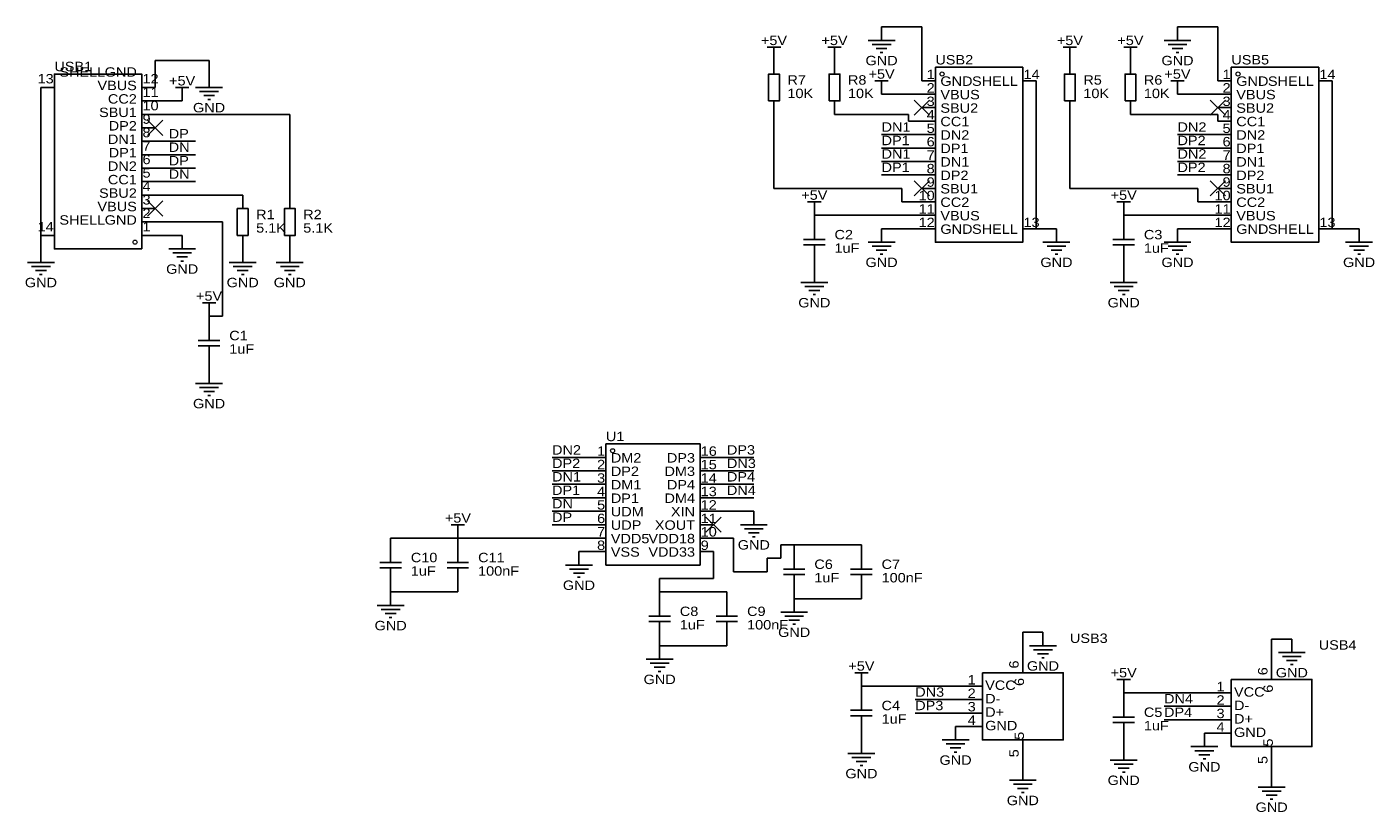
# Model space of a CAD drawing. Header units: millimetres. Extents: x 14 to 268, y 55 to 203.
import ezdxf
from ezdxf.enums import TextEntityAlignment as Align

# ---------------------------------------------------------------- set-up
doc = ezdxf.new("R2010")
doc.units = ezdxf.units.MM
doc.header["$MEASUREMENT"] = 0
doc.styles.get("Standard").update_dxf_attribs({"font": 'arial.ttf'})

msp = doc.modelspace()

# ---------------------------------------------------------------- linework, layer by layer
at = {"color": 1, "true_color": 0x880000}
for points in [[(175.26, 203.2), (175.26, 200.66)], [(231.14, 203.2), (231.14, 200.66)], [(154.94, 196.85), (154.94, 198.12)], [(154.94, 196.85), (154.94, 194.31)], [(166.37, 196.85), (166.37, 198.12)], [(166.37, 196.85), (166.37, 194.31)], [(210.82, 196.85), (210.82, 198.12)], [(210.82, 196.85), (210.82, 194.31)], [(222.25, 196.85), (222.25, 198.12)], [(222.25, 196.85), (222.25, 194.31)], [(48.26, 194.31), (48.26, 191.77)], [(16.51, 191.77), (19.05, 191.77)], [(38.1, 191.77), (35.56, 191.77)], [(175.26, 190.5), (175.26, 191.77)], [(182.88, 193.04), (185.42, 193.04)], [(204.47, 193.04), (201.93, 193.04)], [(231.14, 190.5), (231.14, 191.77)], [(238.76, 193.04), (241.3, 193.04)], [(260.35, 193.04), (257.81, 193.04)], [(38.1, 189.23), (35.56, 189.23)], [(43.18, 189.23), (43.18, 190.5)], [(154.94, 186.69), (154.94, 189.23)], [(166.37, 186.69), (166.37, 189.23)], [(182.88, 190.5), (185.42, 190.5)], [(210.82, 186.69), (210.82, 189.23)], [(222.25, 186.69), (222.25, 189.23)], [(238.76, 190.5), (241.3, 190.5)], [(38.1, 186.69), (35.56, 186.69)], [(182.88, 187.96), (185.42, 187.96)], [(238.76, 187.96), (241.3, 187.96)], [(38.1, 184.15), (35.56, 184.15)], [(182.88, 185.42), (185.42, 185.42)], [(238.76, 185.42), (241.3, 185.42)], [(38.1, 181.61), (35.56, 181.61)], [(182.88, 182.88), (185.42, 182.88)], [(238.76, 182.88), (241.3, 182.88)], [(38.1, 179.07), (35.56, 179.07)], [(182.88, 180.34), (185.42, 180.34)], [(238.76, 180.34), (241.3, 180.34)], [(38.1, 176.53), (35.56, 176.53)], [(182.88, 177.8), (185.42, 177.8)], [(238.76, 177.8), (241.3, 177.8)], [(38.1, 173.99), (35.56, 173.99)], [(182.88, 175.26), (185.42, 175.26)], [(238.76, 175.26), (241.3, 175.26)], [(38.1, 171.45), (35.56, 171.45)], [(54.61, 171.45), (54.61, 168.91)], [(63.5, 171.45), (63.5, 168.91)], [(182.88, 172.72), (185.42, 172.72)], [(238.76, 172.72), (241.3, 172.72)], [(38.1, 168.91), (35.56, 168.91)], [(162.56, 167.64), (162.56, 168.91)], [(182.88, 170.18), (185.42, 170.18)], [(220.98, 167.64), (220.98, 168.91)], [(238.76, 170.18), (241.3, 170.18)], [(38.1, 166.37), (35.56, 166.37)], [(162.56, 167.64), (162.56, 165.1)], [(182.88, 167.64), (185.42, 167.64)], [(220.98, 167.64), (220.98, 165.1)], [(238.76, 167.64), (241.3, 167.64)], [(16.51, 163.83), (19.05, 163.83)], [(38.1, 163.83), (35.56, 163.83)], [(43.18, 163.83), (43.18, 161.29)], [(54.61, 161.29), (54.61, 163.83)], [(63.5, 161.29), (63.5, 163.83)], [(175.26, 165.1), (175.26, 162.56)], [(182.88, 165.1), (185.42, 165.1)], [(204.47, 165.1), (201.93, 165.1)], [(208.28, 165.1), (208.28, 162.56)], [(231.14, 165.1), (231.14, 162.56)], [(238.76, 165.1), (241.3, 165.1)], [(260.35, 165.1), (257.81, 165.1)], [(265.43, 165.1), (265.43, 162.56)], [(16.51, 161.29), (16.51, 158.75)], [(54.61, 161.29), (54.61, 158.75)], [(63.5, 161.29), (63.5, 158.75)], [(162.56, 157.48), (162.56, 160.02)], [(220.98, 157.48), (220.98, 160.02)], [(162.56, 157.48), (162.56, 154.94)], [(220.98, 157.48), (220.98, 154.94)], [(48.26, 148.59), (48.26, 149.86)], [(48.26, 148.59), (48.26, 146.05)], [(48.26, 138.43), (48.26, 140.97)], [(48.26, 138.43), (48.26, 135.89)], [(120.65, 121.92), (123.19, 121.92)], [(143.51, 121.92), (140.97, 121.92)], [(120.65, 119.38), (123.19, 119.38)], [(143.51, 119.38), (140.97, 119.38)], [(120.65, 116.84), (123.19, 116.84)], [(143.51, 116.84), (140.97, 116.84)], [(120.65, 114.3), (123.19, 114.3)], [(143.51, 114.3), (140.97, 114.3)], [(120.65, 111.76), (123.19, 111.76)], [(143.51, 111.76), (140.97, 111.76)], [(151.13, 111.76), (151.13, 109.22)], [(95.25, 106.68), (95.25, 107.95)], [(120.65, 109.22), (123.19, 109.22)], [(143.51, 109.22), (140.97, 109.22)], [(82.55, 106.68), (82.55, 104.14)], [(95.25, 106.68), (95.25, 104.14)], [(120.65, 106.68), (123.19, 106.68)], [(143.51, 106.68), (140.97, 106.68)], [(158.75, 105.41), (158.75, 102.87)], [(171.45, 105.41), (171.45, 102.87)], [(118.11, 104.14), (118.11, 101.6)], [(120.65, 104.14), (123.19, 104.14)], [(143.51, 104.14), (140.97, 104.14)], [(82.55, 96.52), (82.55, 99.06)], [(95.25, 96.52), (95.25, 99.06)], [(158.75, 95.25), (158.75, 97.79)], [(171.45, 95.25), (171.45, 97.79)], [(82.55, 96.52), (82.55, 93.98)], [(133.35, 96.52), (133.35, 93.98)], [(146.05, 96.52), (146.05, 93.98)], [(158.75, 95.25), (158.75, 92.71)], [(133.35, 86.36), (133.35, 88.9)], [(146.05, 86.36), (146.05, 88.9)], [(205.74, 88.9), (205.74, 86.36)], [(252.73, 87.63), (252.73, 85.09)], [(133.35, 86.36), (133.35, 83.82)], [(201.93, 86.36), (201.93, 81.28)], [(248.92, 85.09), (248.92, 80.01)], [(171.45, 78.74), (171.45, 80.01)], [(171.45, 78.74), (171.45, 76.2)], [(189.23, 78.74), (194.31, 78.74)], [(220.98, 77.47), (220.98, 78.74)], [(220.98, 77.47), (220.98, 74.93)], [(236.22, 77.47), (241.3, 77.47)], [(189.23, 76.2), (194.31, 76.2)], [(236.22, 74.93), (241.3, 74.93)], [(189.23, 73.66), (194.31, 73.66)], [(236.22, 72.39), (241.3, 72.39)], [(171.45, 68.58), (171.45, 71.12)], [(189.23, 71.12), (194.31, 71.12)], [(189.23, 71.12), (189.23, 68.58)], [(220.98, 67.31), (220.98, 69.85)], [(236.22, 69.85), (241.3, 69.85)], [(236.22, 69.85), (236.22, 67.31)], [(171.45, 68.58), (171.45, 66.04)], [(201.93, 63.5), (201.93, 68.58)], [(220.98, 67.31), (220.98, 64.77)], [(248.92, 62.23), (248.92, 67.31)], [(201.93, 63.5), (201.93, 60.96)], [(248.92, 62.23), (248.92, 59.69)]]:
    msp.add_lwpolyline(points, dxfattribs=at)
at = {"color": 1, "true_color": 0x008800}
for points in [[(182.88, 203.2), (175.26, 203.2)], [(182.88, 203.2), (182.88, 193.04)], [(231.14, 203.2), (238.76, 203.2)], [(238.76, 203.2), (238.76, 193.04)], [(48.26, 196.85), (38.1, 196.85)], [(38.1, 196.85), (38.1, 191.77)], [(48.26, 194.31), (48.26, 196.85)], [(16.51, 191.77), (16.51, 163.83)], [(204.47, 193.04), (204.47, 165.1)], [(260.35, 193.04), (260.35, 165.1)], [(38.1, 189.23), (43.18, 189.23)], [(182.88, 190.5), (175.26, 190.5)], [(238.76, 190.5), (231.14, 190.5)], [(63.5, 186.69), (38.1, 186.69)], [(63.5, 171.45), (63.5, 186.69)], [(154.94, 186.69), (154.94, 172.72)], [(180.34, 186.69), (166.37, 186.69)], [(180.34, 185.42), (180.34, 186.69)], [(210.82, 186.69), (210.82, 172.72)], [(238.76, 186.69), (222.25, 186.69)], [(238.76, 185.42), (238.76, 186.69)], [(182.88, 185.42), (180.34, 185.42)], [(38.1, 181.61), (45.72, 181.61)], [(182.88, 182.88), (175.26, 182.88)], [(238.76, 182.88), (231.14, 182.88)], [(38.1, 179.07), (45.72, 179.07)], [(182.88, 180.34), (175.26, 180.34)], [(238.76, 180.34), (231.14, 180.34)], [(38.1, 176.53), (45.72, 176.53)], [(182.88, 177.8), (175.26, 177.8)], [(238.76, 177.8), (231.14, 177.8)], [(38.1, 173.99), (45.72, 173.99)], [(182.88, 175.26), (175.26, 175.26)], [(238.76, 175.26), (231.14, 175.26)], [(38.1, 171.45), (54.61, 171.45)], [(154.94, 172.72), (179.07, 172.72)], [(179.07, 172.72), (179.07, 170.18)], [(210.82, 172.72), (234.95, 172.72)], [(234.95, 172.72), (234.95, 170.18)], [(179.07, 170.18), (182.88, 170.18)], [(234.95, 170.18), (238.76, 170.18)], [(50.8, 166.37), (38.1, 166.37)], [(50.8, 148.59), (50.8, 166.37)], [(182.88, 167.64), (162.56, 167.64)], [(238.76, 167.64), (220.98, 167.64)], [(16.51, 163.83), (16.51, 161.29)], [(38.1, 163.83), (43.18, 163.83)], [(182.88, 165.1), (175.26, 165.1)], [(204.47, 165.1), (208.28, 165.1)], [(238.76, 165.1), (231.14, 165.1)], [(260.35, 165.1), (265.43, 165.1)], [(48.26, 148.59), (50.8, 148.59)], [(120.65, 121.92), (113.03, 121.92)], [(143.51, 121.92), (151.13, 121.92)], [(120.65, 119.38), (113.03, 119.38)], [(143.51, 119.38), (151.13, 119.38)], [(120.65, 116.84), (113.03, 116.84)], [(143.51, 116.84), (151.13, 116.84)], [(120.65, 114.3), (113.03, 114.3)], [(143.51, 114.3), (151.13, 114.3)], [(120.65, 111.76), (113.03, 111.76)], [(143.51, 111.76), (151.13, 111.76)], [(120.65, 109.22), (113.03, 109.22)], [(82.55, 106.68), (95.25, 106.68)], [(120.65, 106.68), (95.25, 106.68)], [(147.32, 106.68), (143.51, 106.68)], [(147.32, 100.33), (147.32, 106.68)], [(158.75, 105.41), (156.21, 105.41)], [(156.21, 105.41), (156.21, 102.87)], [(171.45, 105.41), (158.75, 105.41)], [(120.65, 104.14), (118.11, 104.14)], [(143.51, 99.06), (143.51, 104.14)], [(156.21, 102.87), (153.67, 102.87)], [(153.67, 102.87), (153.67, 100.33)], [(153.67, 100.33), (147.32, 100.33)], [(133.35, 96.52), (133.35, 99.06)], [(133.35, 99.06), (143.51, 99.06)], [(82.55, 96.52), (95.25, 96.52)], [(133.35, 96.52), (146.05, 96.52)], [(171.45, 95.25), (158.75, 95.25)], [(205.74, 88.9), (201.93, 88.9)], [(201.93, 88.9), (201.93, 86.36)], [(252.73, 87.63), (248.92, 87.63)], [(248.92, 87.63), (248.92, 85.09)], [(133.35, 86.36), (146.05, 86.36)], [(189.23, 78.74), (171.45, 78.74)], [(236.22, 77.47), (220.98, 77.47)], [(189.23, 76.2), (181.61, 76.2)], [(236.22, 74.93), (228.6, 74.93)], [(189.23, 73.66), (181.61, 73.66)], [(236.22, 72.39), (228.6, 72.39)]]:
    msp.add_lwpolyline(points, dxfattribs=at)
at = {"color": 1, "true_color": 0xa00000}
for points in [[(153.67, 199.39), (156.21, 199.39)], [(154.94, 199.39), (154.94, 198.12)], [(165.1, 199.39), (167.64, 199.39)], [(166.37, 199.39), (166.37, 198.12)], [(172.72, 200.66), (177.8, 200.66)], [(173.48, 199.9), (177.04, 199.9)], [(174.24, 199.14), (176.28, 199.14)], [(175.01, 198.37), (175.51, 198.37)], [(209.55, 199.39), (212.09, 199.39)], [(210.82, 199.39), (210.82, 198.12)], [(220.98, 199.39), (223.52, 199.39)], [(222.25, 199.39), (222.25, 198.12)], [(228.6, 200.66), (233.68, 200.66)], [(229.36, 199.9), (232.92, 199.9)], [(230.12, 199.14), (232.16, 199.14)], [(230.89, 198.37), (231.39, 198.37)], [(41.91, 191.77), (44.45, 191.77)], [(43.18, 191.77), (43.18, 190.5)], [(45.72, 191.77), (50.8, 191.77)], [(46.48, 191.01), (50.04, 191.01)], [(173.99, 193.04), (176.53, 193.04)], [(175.26, 193.04), (175.26, 191.77)], [(229.87, 193.04), (232.41, 193.04)], [(231.14, 193.04), (231.14, 191.77)], [(47.24, 190.25), (49.28, 190.25)], [(48.01, 189.48), (48.51, 189.48)], [(161.29, 170.18), (163.83, 170.18)], [(162.56, 170.18), (162.56, 168.91)], [(219.71, 170.18), (222.25, 170.18)], [(220.98, 170.18), (220.98, 168.91)], [(160.53, 163.07), (164.59, 163.07)], [(162.56, 163.07), (162.56, 165.1)], [(218.95, 163.07), (223.01, 163.07)], [(220.98, 163.07), (220.98, 165.1)], [(40.64, 161.29), (45.72, 161.29)], [(41.4, 160.53), (44.96, 160.53)], [(164.59, 162.05), (160.53, 162.05)], [(162.56, 160.02), (162.56, 162.05)], [(172.72, 162.56), (177.8, 162.56)], [(173.48, 161.8), (177.04, 161.8)], [(174.24, 161.04), (176.28, 161.04)], [(175.01, 160.27), (175.51, 160.27)], [(205.74, 162.56), (210.82, 162.56)], [(206.5, 161.8), (210.06, 161.8)], [(207.26, 161.04), (209.3, 161.04)], [(208.03, 160.27), (208.53, 160.27)], [(223.01, 162.05), (218.95, 162.05)], [(220.98, 160.02), (220.98, 162.05)], [(228.6, 162.56), (233.68, 162.56)], [(229.36, 161.8), (232.92, 161.8)], [(230.12, 161.04), (232.16, 161.04)], [(230.89, 160.27), (231.39, 160.27)], [(262.89, 162.56), (267.97, 162.56)], [(263.65, 161.8), (267.21, 161.8)], [(264.41, 161.04), (266.45, 161.04)], [(265.18, 160.27), (265.68, 160.27)], [(13.97, 158.75), (19.05, 158.75)], [(14.73, 157.99), (18.29, 157.99)], [(42.16, 159.77), (44.2, 159.77)], [(42.93, 159), (43.43, 159)], [(52.07, 158.75), (57.15, 158.75)], [(52.83, 157.99), (56.39, 157.99)], [(60.96, 158.75), (66.04, 158.75)], [(61.72, 157.99), (65.28, 157.99)], [(15.49, 157.23), (17.53, 157.23)], [(16.26, 156.46), (16.76, 156.46)], [(53.59, 157.23), (55.63, 157.23)], [(54.36, 156.46), (54.86, 156.46)], [(62.48, 157.23), (64.52, 157.23)], [(63.25, 156.46), (63.75, 156.46)], [(160.02, 154.94), (165.1, 154.94)], [(160.78, 154.18), (164.34, 154.18)], [(161.54, 153.42), (163.58, 153.42)], [(162.31, 152.65), (162.81, 152.65)], [(218.44, 154.94), (223.52, 154.94)], [(219.2, 154.18), (222.76, 154.18)], [(219.96, 153.42), (222, 153.42)], [(220.73, 152.65), (221.23, 152.65)], [(46.99, 151.13), (49.53, 151.13)], [(48.26, 151.13), (48.26, 149.86)], [(48.26, 144.02), (48.26, 146.05)], [(46.23, 144.02), (50.29, 144.02)], [(50.29, 143), (46.23, 143)], [(48.26, 140.97), (48.26, 143)], [(45.72, 135.89), (50.8, 135.89)], [(46.48, 135.13), (50.04, 135.13)], [(47.24, 134.37), (49.28, 134.37)], [(48.01, 133.6), (48.51, 133.6)], [(93.98, 109.22), (96.52, 109.22)], [(95.25, 109.22), (95.25, 107.95)], [(148.59, 109.22), (153.67, 109.22)], [(149.35, 108.46), (152.91, 108.46)], [(150.11, 107.7), (152.15, 107.7)], [(150.88, 106.93), (151.38, 106.93)], [(80.52, 102.11), (84.58, 102.11)], [(82.55, 102.11), (82.55, 104.14)], [(93.22, 102.11), (97.28, 102.11)], [(95.25, 102.11), (95.25, 104.14)], [(158.75, 100.84), (158.75, 102.87)], [(171.45, 100.84), (171.45, 102.87)], [(84.58, 101.09), (80.52, 101.09)], [(82.55, 99.06), (82.55, 101.09)], [(97.28, 101.09), (93.22, 101.09)], [(95.25, 99.06), (95.25, 101.09)], [(115.57, 101.6), (120.65, 101.6)], [(116.33, 100.84), (119.89, 100.84)], [(117.09, 100.08), (119.13, 100.08)], [(117.86, 99.31), (118.36, 99.31)], [(156.72, 100.84), (160.78, 100.84)], [(160.78, 99.82), (156.72, 99.82)], [(158.75, 97.79), (158.75, 99.82)], [(169.42, 100.84), (173.48, 100.84)], [(173.48, 99.82), (169.42, 99.82)], [(171.45, 97.79), (171.45, 99.82)], [(80.01, 93.98), (85.09, 93.98)], [(80.77, 93.22), (84.33, 93.22)], [(81.53, 92.46), (83.57, 92.46)], [(82.3, 91.69), (82.8, 91.69)], [(131.32, 91.95), (135.38, 91.95)], [(133.35, 91.95), (133.35, 93.98)], [(144.02, 91.95), (148.08, 91.95)], [(146.05, 91.95), (146.05, 93.98)], [(156.21, 92.71), (161.29, 92.71)], [(156.97, 91.95), (160.53, 91.95)], [(135.38, 90.93), (131.32, 90.93)], [(133.35, 88.9), (133.35, 90.93)], [(148.08, 90.93), (144.02, 90.93)], [(146.05, 88.9), (146.05, 90.93)], [(157.73, 91.19), (159.77, 91.19)], [(158.5, 90.42), (159, 90.42)], [(203.2, 86.36), (208.28, 86.36)], [(203.96, 85.6), (207.52, 85.6)], [(204.72, 84.84), (206.76, 84.84)], [(205.49, 84.07), (205.99, 84.07)], [(250.19, 85.09), (255.27, 85.09)], [(250.95, 84.33), (254.51, 84.33)], [(130.81, 83.82), (135.89, 83.82)], [(131.57, 83.06), (135.13, 83.06)], [(132.33, 82.3), (134.37, 82.3)], [(133.1, 81.53), (133.6, 81.53)], [(251.71, 83.57), (253.75, 83.57)], [(252.48, 82.8), (252.98, 82.8)], [(170.18, 81.28), (172.72, 81.28)], [(171.45, 81.28), (171.45, 80.01)], [(219.71, 80.01), (222.25, 80.01)], [(220.98, 80.01), (220.98, 78.74)], [(169.42, 74.17), (173.48, 74.17)], [(171.45, 74.17), (171.45, 76.2)], [(220.98, 72.9), (220.98, 74.93)], [(173.48, 73.15), (169.42, 73.15)], [(171.45, 71.12), (171.45, 73.15)], [(218.95, 72.9), (223.01, 72.9)], [(223.01, 71.88), (218.95, 71.88)], [(220.98, 69.85), (220.98, 71.88)], [(186.69, 68.58), (191.77, 68.58)], [(187.45, 67.82), (191.01, 67.82)], [(188.21, 67.06), (190.25, 67.06)], [(188.98, 66.29), (189.48, 66.29)], [(233.68, 67.31), (238.76, 67.31)], [(234.44, 66.55), (238, 66.55)], [(168.91, 66.04), (173.99, 66.04)], [(169.67, 65.28), (173.23, 65.28)], [(170.43, 64.52), (172.47, 64.52)], [(171.2, 63.75), (171.7, 63.75)], [(218.44, 64.77), (223.52, 64.77)], [(219.2, 64.01), (222.76, 64.01)], [(235.2, 65.79), (237.24, 65.79)], [(235.97, 65.02), (236.47, 65.02)], [(219.96, 63.25), (222, 63.25)], [(220.73, 62.48), (221.23, 62.48)], [(199.39, 60.96), (204.47, 60.96)], [(200.15, 60.2), (203.71, 60.2)], [(200.91, 59.44), (202.95, 59.44)], [(201.68, 58.67), (202.18, 58.67)], [(246.38, 59.69), (251.46, 59.69)], [(247.14, 58.93), (250.7, 58.93)], [(247.9, 58.17), (249.94, 58.17)], [(248.67, 57.4), (249.17, 57.4)]]:
    msp.add_lwpolyline(points, dxfattribs=at)
for points in [[(35.56, 161.29), (19.05, 161.29), (19.05, 194.31), (35.56, 194.31)], [(153.92, 189.23), (153.92, 194.31), (155.96, 194.31), (155.96, 189.23)], [(165.35, 189.23), (165.35, 194.31), (167.39, 194.31), (167.39, 189.23)], [(185.42, 195.58), (201.93, 195.58), (201.93, 162.56), (185.42, 162.56)], [(209.8, 189.23), (209.8, 194.31), (211.84, 194.31), (211.84, 189.23)], [(221.23, 189.23), (221.23, 194.31), (223.27, 194.31), (223.27, 189.23)], [(241.3, 195.58), (257.81, 195.58), (257.81, 162.56), (241.3, 162.56)], [(53.59, 163.83), (53.59, 168.91), (55.63, 168.91), (55.63, 163.83)], [(62.48, 163.83), (62.48, 168.91), (64.52, 168.91), (64.52, 163.83)], [(123.19, 124.46), (140.97, 124.46), (140.97, 101.6), (123.19, 101.6)], [(194.31, 81.28), (209.55, 81.28), (209.55, 68.58), (194.31, 68.58)], [(241.3, 80.01), (256.54, 80.01), (256.54, 67.31), (241.3, 67.31)]]:
    msp.add_lwpolyline(points, close=True, dxfattribs=at)
at = {"color": 1, "true_color": 0x999999}
for points in [[(184.32, 189.4), (181.44, 186.52)], [(181.44, 189.4), (184.32, 186.52)], [(240.2, 189.4), (237.32, 186.52)], [(237.32, 189.4), (240.2, 186.52)], [(39.54, 185.59), (36.66, 182.71)], [(36.66, 185.59), (39.54, 182.71)], [(184.32, 174.16), (181.44, 171.28)], [(181.44, 174.16), (184.32, 171.28)], [(240.2, 174.16), (237.32, 171.28)], [(237.32, 174.16), (240.2, 171.28)], [(39.54, 170.35), (36.66, 167.47)], [(36.66, 170.35), (39.54, 167.47)], [(144.95, 110.66), (142.07, 107.78)], [(142.07, 110.66), (144.95, 107.78)]]:
    msp.add_lwpolyline(points, dxfattribs=at)
at = {"color": 1, "lineweight": 0, "true_color": 0xa00000}
for centre in [(186.69, 194.31), (242.57, 194.31), (34.29, 162.56), (124.46, 123.19)]:
    msp.add_circle(centre, 0.381, dxfattribs=at)

# ---------------------------------------------------------------- texts
at = {"color": 1, "true_color": 0x000080, "width": 1.1}
for s, p in [('+5V', (154.94, 200.66)), ('+5V', (166.37, 200.66)), ('+5V', (210.82, 200.66)), ('+5V', (222.25, 200.66)), ('GND', (175.26, 196.85)), ('GND', (231.14, 196.85)), ('+5V', (43.18, 193.04)), ('+5V', (175.26, 194.31)), ('+5V', (231.14, 194.31)), ('GND', (48.26, 187.96)), ('+5V', (162.56, 171.45)), ('+5V', (220.98, 171.45)), ('GND', (43.18, 157.48)), ('GND', (175.26, 158.75)), ('GND', (208.28, 158.75)), ('GND', (231.14, 158.75)), ('GND', (265.43, 158.75)), ('GND', (16.51, 154.94)), ('GND', (54.61, 154.94)), ('GND', (63.5, 154.94)), ('+5V', (48.26, 152.4)), ('GND', (162.56, 151.13)), ('GND', (220.98, 151.13)), ('GND', (48.26, 132.08)), ('+5V', (95.25, 110.49)), ('GND', (151.13, 105.41)), ('GND', (118.11, 97.79)), ('GND', (82.55, 90.17)), ('GND', (158.75, 88.9)), ('+5V', (171.45, 82.55)), ('GND', (205.74, 82.55)), ('+5V', (220.98, 81.28)), ('GND', (252.73, 81.28)), ('GND', (133.35, 80.01)), ('GND', (189.23, 64.77)), ('GND', (236.22, 63.5)), ('GND', (171.45, 62.23)), ('GND', (220.98, 60.96)), ('GND', (201.93, 57.15)), ('GND', (248.92, 55.88))]:
    msp.add_text(s, height=1.778, dxfattribs=at).set_placement(p, align=Align.MIDDLE_CENTER)
for s, p in [('USB1', (19.05, 194.31)), ('USB2', (185.42, 195.58)), ('USB5', (241.3, 195.58)), ('U1', (123.19, 124.46)), ('USB3', (210.82, 86.36)), ('USB4', (257.81, 85.09))]:
    msp.add_text(s, height=1.778, dxfattribs=at).set_placement(p, align=Align.BOTTOM_LEFT)
at = {"color": 1, "true_color": 0x000000, "width": 1.1}
for s, height, p in [('13', 1.778, (18.92, 192)), ('GND', 1.778, (34.62, 193.27)), ('1', 1.78, (185.29, 192.81)), ('SHELL', 1.778, (200.99, 191.54)), ('1', 1.78, (241.17, 192.81)), ('SHELL', 1.778, (256.87, 191.54)), ('VBUS', 1.778, (34.62, 190.73)), ('2', 1.78, (185.29, 190.27)), ('2', 1.78, (241.17, 190.27)), ('CC2', 1.778, (34.62, 188.19)), ('3', 1.78, (185.29, 187.73)), ('3', 1.78, (241.17, 187.73)), ('SBU1', 1.778, (34.62, 185.65)), ('4', 1.78, (185.29, 185.19)), ('4', 1.78, (241.17, 185.19)), ('DP2', 1.778, (34.62, 183.11)), ('5', 1.78, (185.29, 182.65)), ('5', 1.78, (241.17, 182.65)), ('DN1', 1.778, (34.62, 180.57)), ('6', 1.78, (185.29, 180.11)), ('6', 1.78, (241.17, 180.11)), ('DP1', 1.778, (34.62, 178.03)), ('7', 1.78, (185.29, 177.57)), ('7', 1.78, (241.17, 177.57)), ('DN2', 1.778, (34.62, 175.49)), ('8', 1.78, (185.29, 175.03)), ('8', 1.78, (241.17, 175.03)), ('CC1', 1.778, (34.62, 172.95)), ('9', 1.78, (185.29, 172.49)), ('9', 1.78, (241.17, 172.49)), ('SBU2', 1.778, (34.62, 170.41)), ('10', 1.778, (185.29, 169.95)), ('10', 1.778, (241.17, 169.95)), ('VBUS', 1.778, (34.62, 167.87)), ('11', 1.778, (185.29, 167.41)), ('11', 1.778, (241.17, 167.41)), ('14', 1.778, (18.92, 164.06)), ('GND', 1.778, (34.62, 165.33)), ('12', 1.778, (185.29, 164.87)), ('SHELL', 1.778, (200.99, 163.6)), ('12', 1.778, (241.17, 164.87)), ('SHELL', 1.778, (256.87, 163.6)), ('1', 1.78, (123.06, 121.69)), ('DP3', 1.778, (140.03, 120.42)), ('2', 1.78, (123.06, 119.15)), ('DM3', 1.778, (140.03, 117.88)), ('3', 1.78, (123.06, 116.61)), ('DP4', 1.778, (140.03, 115.34)), ('4', 1.78, (123.06, 114.07)), ('DM4', 1.778, (140.03, 112.8)), ('5', 1.78, (123.06, 111.53)), ('XIN', 1.778, (140.03, 110.26)), ('6', 1.78, (123.06, 108.99)), ('XOUT', 1.778, (140.03, 107.72)), ('7', 1.78, (123.06, 106.45)), ('VDD18', 1.778, (140.03, 105.18)), ('8', 1.78, (123.06, 103.91)), ('VDD33', 1.778, (140.03, 102.64)), ('1', 1.78, (193.04, 78.51)), ('1', 1.78, (240.03, 77.24)), ('2', 1.78, (193.04, 75.97)), ('2', 1.78, (240.03, 74.7)), ('3', 1.78, (193.04, 73.43)), ('3', 1.78, (240.03, 72.16)), ('4', 1.78, (193.04, 70.89)), ('4', 1.78, (240.03, 69.62))]:
    msp.add_text(s, height=height, dxfattribs=at).set_placement(p, align=Align.BOTTOM_RIGHT)
for s, height, p in [('SHELL', 1.778, (19.99, 193.27)), ('12', 1.778, (35.69, 192)), ('GND', 1.778, (186.36, 191.54)), ('14', 1.778, (202.06, 192.81)), ('GND', 1.778, (242.24, 191.54)), ('14', 1.778, (257.94, 192.81)), ('11', 1.778, (35.69, 189.46)), ('VBUS', 1.778, (186.36, 189)), ('VBUS', 1.778, (242.24, 189)), ('10', 1.778, (35.69, 186.92)), ('SBU2', 1.778, (186.36, 186.46)), ('SBU2', 1.778, (242.24, 186.46)), ('9', 1.78, (35.69, 184.38)), ('CC1', 1.778, (186.36, 183.92)), ('CC1', 1.778, (242.24, 183.92)), ('8', 1.78, (35.69, 181.84)), ('DN2', 1.778, (186.36, 181.38)), ('DN2', 1.778, (242.24, 181.38)), ('7', 1.78, (35.69, 179.3)), ('DP1', 1.778, (186.36, 178.84)), ('DP1', 1.778, (242.24, 178.84)), ('6', 1.78, (35.69, 176.76)), ('DN1', 1.778, (186.36, 176.3)), ('DN1', 1.778, (242.24, 176.3)), ('5', 1.78, (35.69, 174.22)), ('DP2', 1.778, (186.36, 173.76)), ('DP2', 1.778, (242.24, 173.76)), ('4', 1.78, (35.69, 171.68)), ('SBU1', 1.778, (186.36, 171.22)), ('SBU1', 1.778, (242.24, 171.22)), ('3', 1.78, (35.69, 169.14)), ('CC2', 1.778, (186.36, 168.68)), ('CC2', 1.778, (242.24, 168.68)), ('2', 1.78, (35.69, 166.6)), ('VBUS', 1.778, (186.36, 166.14)), ('VBUS', 1.778, (242.24, 166.14)), ('SHELL', 1.778, (19.99, 165.33)), ('1', 1.78, (35.69, 164.06)), ('GND', 1.778, (186.36, 163.6)), ('13', 1.778, (202.06, 164.87)), ('GND', 1.778, (242.24, 163.6)), ('13', 1.778, (257.94, 164.87)), ('DM2', 1.778, (124.13, 120.42)), ('16', 1.778, (141.1, 121.69)), ('DP2', 1.778, (124.13, 117.88)), ('15', 1.778, (141.1, 119.15)), ('DM1', 1.778, (124.13, 115.34)), ('14', 1.778, (141.1, 116.61)), ('DP1', 1.778, (124.13, 112.8)), ('13', 1.778, (141.1, 114.07)), ('UDM', 1.778, (124.13, 110.26)), ('12', 1.778, (141.1, 111.53)), ('UDP', 1.778, (124.13, 107.72)), ('11', 1.778, (141.1, 108.99)), ('VDD5', 1.778, (124.13, 105.18)), ('10', 1.778, (141.1, 106.45)), ('VSS', 1.778, (124.13, 102.64)), ('9', 1.78, (141.1, 103.91)), ('VCC', 1.778, (194.82, 77.49)), ('D-', 1.778, (194.82, 74.95)), ('VCC', 1.778, (241.81, 76.22)), ('D+', 1.778, (194.82, 72.41)), ('D-', 1.778, (241.81, 73.68)), ('GND', 1.778, (194.82, 69.87)), ('D+', 1.778, (241.81, 71.14)), ('GND', 1.778, (241.81, 68.6))]:
    msp.add_text(s, height=height, dxfattribs=at).set_placement(p, align=Align.BOTTOM_LEFT)
at = {"color": 1, "true_color": 0x0000ff, "width": 1.1}
for s, p in [('R7', (157.48, 191.77)), ('R8', (168.91, 191.77)), ('R5', (213.36, 191.77)), ('R6', (224.79, 191.77)), ('10K', (157.48, 189.23)), ('10K', (168.91, 189.23)), ('10K', (213.36, 189.23)), ('10K', (224.79, 189.23)), ('DP', (40.64, 181.61)), ('DN1', (175.26, 182.88)), ('DN2', (231.14, 182.88)), ('DN', (40.64, 179.07)), ('DP1', (175.26, 180.34)), ('DP2', (231.14, 180.34)), ('DP', (40.64, 176.53)), ('DN1', (175.26, 177.8)), ('DN2', (231.14, 177.8)), ('DN', (40.64, 173.99)), ('DP1', (175.26, 175.26)), ('DP2', (231.14, 175.26)), ('R1', (57.15, 166.37)), ('R2', (66.04, 166.37)), ('5.1K', (57.15, 163.83)), ('5.1K', (66.04, 163.83)), ('C2', (166.37, 162.56)), ('C3', (224.79, 162.56)), ('1uF', (166.37, 160.02)), ('1uF', (224.79, 160.02)), ('C1', (52.07, 143.51)), ('1uF', (52.07, 140.97)), ('DN2', (113.03, 121.92)), ('DP3', (146.05, 121.92)), ('DP2', (113.03, 119.38)), ('DN3', (146.05, 119.38)), ('DN1', (113.03, 116.84)), ('DP4', (146.05, 116.84)), ('DP1', (113.03, 114.3)), ('DN4', (146.05, 114.3)), ('DN', (113.03, 111.76)), ('DP', (113.03, 109.22)), ('C10', (86.36, 101.6)), ('C11', (99.06, 101.6)), ('C6', (162.56, 100.33)), ('C7', (175.26, 100.33)), ('1uF', (86.36, 99.06)), ('100nF', (99.06, 99.06)), ('1uF', (162.56, 97.79)), ('100nF', (175.26, 97.79)), ('C8', (137.16, 91.44)), ('C9', (149.86, 91.44)), ('1uF', (137.16, 88.9)), ('100nF', (149.86, 88.9)), ('DN3', (181.61, 76.2)), ('DN4', (228.6, 74.93)), ('C4', (175.26, 73.66)), ('DP3', (181.61, 73.66)), ('C5', (224.79, 72.39)), ('DP4', (228.6, 72.39)), ('1uF', (175.26, 71.12)), ('1uF', (224.79, 69.85))]:
    msp.add_text(s, height=1.778, dxfattribs=at).set_placement(p, align=Align.BOTTOM_LEFT)
at = {"color": 1, "true_color": 0x000000, "width": 1.1}
for s, p in [('6', (201.68, 82.06)), ('6', (248.67, 80.79)), ('5', (202.69, 68.6)), ('5', (249.68, 67.33))]:
    msp.add_text(s, height=1.78, rotation=90, dxfattribs=at).set_placement(p, align=Align.BOTTOM_LEFT)
for s, p in [('6', (202.69, 80.29)), ('6', (249.68, 79.02)), ('5', (201.68, 66.82)), ('5', (248.67, 65.55))]:
    msp.add_text(s, height=1.78, rotation=90, dxfattribs=at).set_placement(p, align=Align.BOTTOM_RIGHT)

doc.saveas('drawing.dxf')
